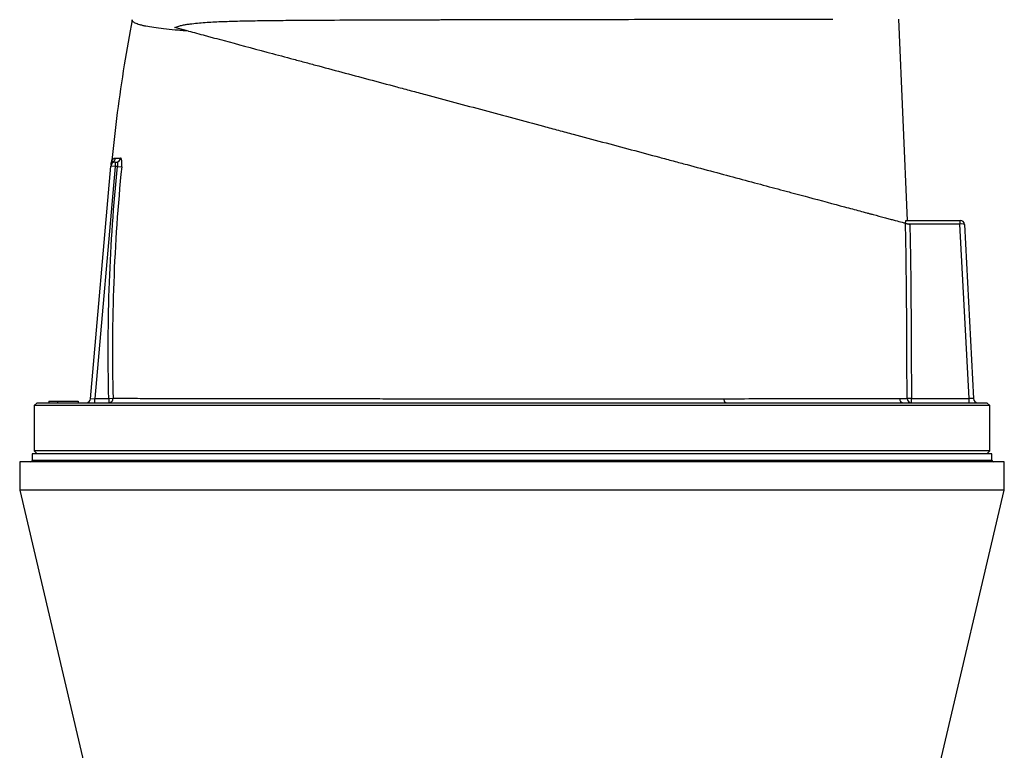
# Model space of a CAD drawing. Header units: millimetres. Extents: x 1330 to 2560, y 237 to 3790.
# Tile 7 of 8: x 1608 to 2283, y 2847 to 3348. Entities that reach past the tile are written whole.
import ezdxf

# ---------------------------------------------------------------- set-up
doc = ezdxf.new("R2010")
doc.units = ezdxf.units.MM

msp = doc.modelspace()

# ---------------------------------------------------------------- linework, layer by layer
at = {"color": 7, "linetype": 'Continuous', "lineweight": 25}
for p, q in [((2216.59, 3210.16), (2210.45, 3348.07)), ((1723.57, 3339.92), (1714.13, 3342.45)), ((1656.44, 3087.9), (1670.4, 3247.42)), ((1673.38, 3247.16), (1659.47, 3088.16)), ((1673.38, 3247.16), (1670.4, 3247.42)), ((1670.81, 3250.51), (1670.81, 3250.5)), ((1673.38, 3250.16), (1673.38, 3247.16)), ((1673.38, 3250.16), (1674.11, 3250.16)), ((1674.88, 3247.16), (1673.38, 3247.16)), ((1674.88, 3247.16), (1677.78, 3246.87)), ((2215.4, 3210.16), (2252.48, 3210.16)), ((2252.48, 3207.66), (2217.17, 3207.66)), ((2252.48, 3210.16), (2252.48, 3207.66)), ((2252.48, 3210.16), (2252.51, 3210.16)), ((2252.64, 3207.67), (2252.48, 3207.66)), ((2258.75, 3088.16), (2252.48, 3207.66)), ((2255.51, 3207.32), (2261.76, 3088)), ((1619.86, 3085.16), (1617.86, 3083.16)), ((1619.86, 3085.16), (2270.86, 3085.16)), ((1627.83, 3086.16), (1627.86, 3085.16)), ((1627.83, 3086.16), (1633.87, 3086.16)), ((1633.87, 3086.16), (1633.86, 3085.16)), ((1633.87, 3086.16), (1633.86, 3085.16)), ((1633.87, 3086.16), (1633.87, 3086.16)), ((1633.87, 3086.16), (1647.87, 3086.16)), ((1647.87, 3086.16), (1647.86, 3085.16)), ((1647.87, 3086.16), (1647.86, 3085.16)), ((1647.87, 3086.16), (1647.87, 3086.16)), ((1656.44, 3087.9), (1659.47, 3088.16)), ((1659.47, 3085.16), (1659.47, 3088.16)), ((1659.47, 3088.16), (1668.93, 3088.16)), ((1668.93, 3088.16), (1671.86, 3088.24)), ((1668.93, 3088.16), (1668.93, 3085.16)), ((2219.24, 3088.16), (2216.25, 3088.14)), ((2219.24, 3085.16), (2219.24, 3088.16)), ((2219.24, 3088.16), (2258.75, 3088.16)), ((2258.75, 3085.16), (2258.75, 3088.16)), ((2261.76, 3088), (2258.75, 3088.16)), ((2272.86, 3083.16), (2270.86, 3085.16)), ((1617.86, 3083.16), (1617.86, 3052.16)), ((2272.86, 3083.16), (1617.86, 3083.16)), ((2272.86, 3052.16), (2272.86, 3083.16)), ((1617.86, 3052.16), (1619.86, 3050.16)), ((2272.86, 3052.16), (1617.86, 3052.16)), ((2270.86, 3050.16), (2272.86, 3052.16)), ((1607.86, 3044.66), (1607.86, 3025.16)), ((2282.86, 3044.66), (1607.86, 3044.66)), ((1616.36, 3050.16), (1616.36, 3045.66)), ((2274.36, 3050.16), (1616.36, 3050.16)), ((2274.36, 3045.66), (2274.36, 3050.16)), ((2282.86, 3025.16), (2282.86, 3044.66)), ((1607.86, 3025.16), (1655.36, 2823.6)), ((2282.86, 3025.16), (1607.86, 3025.16)), ((2235.35, 2823.6), (2282.86, 3025.16))]:
    msp.add_line(p, q, dxfattribs=at)
at = {"color": 1, "linetype": 'Continuous', "lineweight": 25}
msp.add_line((2274.36, 3045.66), (1616.36, 3045.66), dxfattribs=at)
at = {"color": 7, "linetype": 'Continuous', "lineweight": 25, "flags": 128}
msp.add_lwpolyline([(2092.2, 3085.16), (2091.91, 3085.21), (2091.63, 3085.37), (2091.37, 3085.62), (2091.14, 3085.96), (2090.95, 3086.38), (2090.8, 3086.86), (2090.7, 3087.39), (2090.65, 3087.94)], dxfattribs=at)
at = {"color": 7, "linetype": 'Continuous', "lineweight": 25}
for centre, radius, start, end in [((1673.38, 3247.16), 3, 90, 175), ((1673.43, 3247.87), 2.99, 117.80823, 174.97062), ((1673.58, 3249.42), 3, 158.52985, 174.98299), ((1670.6, 3253.15), 3, 298.59876, 354.2324), ((1674.08, 3253.12), 2.96, 270.5887, 354.88473), ((2240.63, 3208.29), 12.03, 357.04331, 8.95669), ((2252.51, 3207.16), 3, 3, 90), ((1653.45, 3088.16), 3, 270, 355), ((1668.89, 3088.13), 2.97, 270.71728, 2.0882), ((2213.88, 3088.13), 2.97, 181.37353, 269.48511), ((2219.25, 3088.16), 2.99, 180.36658, 269.90634), ((2264.76, 3088.16), 3, 183, 270), ((1615.36, 3045.66), 1, 270, 0), ((2275.36, 3045.66), 1, 180, 270)]:
    msp.add_arc(centre, radius, start, end, dxfattribs=at)
msp.add_ellipse((2252.51, 3207.16), major_axis=(3, 0.16), ratio=0.166667, start_param=0, end_param=1.518436, dxfattribs=at)
for points, knots in [([(1714.13, 3342.45), (1715.07, 3342.79), (1715.98, 3343.07), (1717.76, 3343.55), (1718.64, 3343.76), (1720.37, 3344.12), (1721.23, 3344.28), (1722.94, 3344.57), (1723.79, 3344.69), (1726.34, 3345.04), (1728.05, 3345.23), (1731.49, 3345.56), (1733.22, 3345.7), (1736.73, 3345.95), (1738.51, 3346.05), (1742.12, 3346.25), (1743.95, 3346.34), (1747.67, 3346.49), (1749.55, 3346.56), (1753.36, 3346.69), (1755.29, 3346.74), (1761.16, 3346.89), (1765.17, 3346.97), (1773.4, 3347.1), (1777.62, 3347.15), (1786.28, 3347.24), (1790.72, 3347.28), (1797.55, 3347.34), (1799.85, 3347.35), (1804.52, 3347.39), (1806.88, 3347.4), (1818.76, 3347.47), (1828.52, 3347.51), (1848.57, 3347.59), (1858.86, 3347.62), (1874.68, 3347.67), (1880.01, 3347.68), (1888.12, 3347.7), (1890.84, 3347.71), (1894.94, 3347.72), (1896.32, 3347.72), (1899.06, 3347.73), (1900.43, 3347.73), (1912.78, 3347.76), (1923.78, 3347.78), (1945.83, 3347.82), (1956.88, 3347.84), (1973.5, 3347.87), (1979.05, 3347.88), (1990.15, 3347.9), (1995.65, 3347.9), (2011.99, 3347.93), (2022.68, 3347.94), (2043.65, 3347.97), (2053.93, 3347.99), (2065.26, 3348), (2066.51, 3348), (2069.02, 3348.01), (2070.27, 3348.01), (2073.99, 3348.01), (2076.45, 3348.02), (2083.75, 3348.02), (2088.51, 3348.03), (2102.47, 3348.05), (2111.37, 3348.06), (2124.1, 3348.07), (2128.24, 3348.08), (2134.29, 3348.08), (2136.28, 3348.09), (2140.21, 3348.09), (2142.15, 3348.09), (2147.86, 3348.1), (2151.53, 3348.1), (2158.61, 3348.11), (2162.01, 3348.11), (2165.27, 3348.12)], [0, 0, 0, 0, 0.007812, 0.007812, 0.015625, 0.015625, 0.023438, 0.023438, 0.03125, 0.03125, 0.046875, 0.046875, 0.0625, 0.0625, 0.078125, 0.078125, 0.09375, 0.09375, 0.109375, 0.109375, 0.125, 0.125, 0.15625, 0.15625, 0.1875, 0.1875, 0.21875, 0.21875, 0.234375, 0.234375, 0.25, 0.25, 0.3125, 0.3125, 0.375, 0.375, 0.40625, 0.40625, 0.421875, 0.421875, 0.429688, 0.429688, 0.4375, 0.4375, 0.5, 0.5, 0.5625, 0.5625, 0.59375, 0.59375, 0.625, 0.625, 0.6875, 0.6875, 0.75, 0.75, 0.757813, 0.757813, 0.765625, 0.765625, 0.78125, 0.78125, 0.8125, 0.8125, 0.875, 0.875, 0.90625, 0.90625, 0.921875, 0.921875, 0.9375, 0.9375, 0.96875, 0.96875, 1, 1, 1, 1]), ([(1684.92, 3347.7), (1683.07, 3337.37), (1679.28, 3316.21), (1674.62, 3284.07), (1672.18, 3262.22), (1670.96, 3251.32)], [0, 0, 0, 0, 0.323091, 0.662083, 1, 1, 1, 1]), ([(1723.57, 3339.92), (1721.95, 3340.03), (1720.38, 3340.15), (1717.34, 3340.39), (1715.88, 3340.51), (1711.62, 3340.88), (1708.99, 3341.14), (1701.68, 3341.96), (1697.6, 3342.56), (1693.51, 3343.38), (1692.74, 3343.55), (1691.67, 3343.8), (1691.32, 3343.89), (1690.66, 3344.07), (1690.34, 3344.15), (1688.81, 3344.6), (1687.81, 3344.96), (1686.24, 3345.71), (1685.67, 3346.1), (1684.96, 3346.89), (1684.82, 3347.29), (1684.9, 3347.7)], [0, 0, 0, 0, 0.0625, 0.0625, 0.125, 0.125, 0.25, 0.25, 0.5, 0.5, 0.5625, 0.5625, 0.59375, 0.59375, 0.625, 0.625, 0.75, 0.75, 0.875, 0.875, 1, 1, 1, 1]), ([(1723.57, 3339.92), (1727.17, 3338.96), (1731, 3337.93), (1736.1, 3336.56), (1737.14, 3336.29), (1739.24, 3335.72), (1740.31, 3335.44), (1743.55, 3334.57), (1745.76, 3333.98), (1757.03, 3330.96), (1766.78, 3328.34), (1782.47, 3324.14), (1787.87, 3322.69), (1796.25, 3320.45), (1799.08, 3319.69), (1803.41, 3318.53), (1804.86, 3318.14), (1807.77, 3317.36), (1809.23, 3316.97), (1816.58, 3315), (1822.57, 3313.4), (1834.74, 3310.13), (1840.92, 3308.48), (1853.49, 3305.11), (1859.87, 3303.4), (1869.6, 3300.79), (1872.86, 3299.92), (1877.8, 3298.6), (1879.45, 3298.15), (1882.77, 3297.26), (1884.43, 3296.82), (1892.75, 3294.59), (1899.43, 3292.8), (1912.83, 3289.21), (1919.55, 3287.41), (1939.76, 3281.99), (1953.32, 3278.36), (1968.67, 3274.25), (1970.38, 3273.79), (1973.79, 3272.87), (1975.5, 3272.42), (1980.61, 3271.05), (1984, 3270.14), (1994.13, 3267.43), (2000.81, 3265.63), (2020.68, 3260.31), (2033.67, 3256.83), (2049.6, 3252.56), (2052.77, 3251.71), (2057.5, 3250.44), (2059.08, 3250.02), (2062.21, 3249.18), (2063.78, 3248.76), (2071.57, 3246.68), (2077.66, 3245.04), (2089.56, 3241.86), (2095.37, 3240.3), (2106.72, 3237.26), (2112.26, 3235.77), (2123.03, 3232.89), (2128.27, 3231.48), (2134.63, 3229.78), (2135.89, 3229.44), (2138.39, 3228.77), (2139.63, 3228.44), (2143.32, 3227.45), (2145.71, 3226.81), (2157.4, 3223.68), (2165.8, 3221.43), (2177.01, 3218.42), (2180.52, 3217.48), (2185.42, 3216.17), (2187, 3215.75), (2189.28, 3215.14), (2190.03, 3214.94), (2191.49, 3214.54), (2192.2, 3214.35), (2195.7, 3213.41), (2198.24, 3212.74), (2201.09, 3211.97), (2201.64, 3211.82), (2202.72, 3211.53), (2203.24, 3211.39), (2204.78, 3210.98), (2205.77, 3210.72), (2208.6, 3209.96), (2210.29, 3209.5), (2212.42, 3208.94), (2213.06, 3208.76), (2213.91, 3208.54), (2214.18, 3208.46), (2214.67, 3208.33), (2214.9, 3208.27), (2215.1, 3208.22)], [0, 0, 0, 0, 0.03125, 0.03125, 0.039062, 0.039062, 0.046875, 0.046875, 0.0625, 0.0625, 0.125, 0.125, 0.15625, 0.15625, 0.171875, 0.171875, 0.179687, 0.179687, 0.1875, 0.1875, 0.21875, 0.21875, 0.25, 0.25, 0.28125, 0.28125, 0.296875, 0.296875, 0.304687, 0.304687, 0.3125, 0.3125, 0.34375, 0.34375, 0.375, 0.375, 0.4375, 0.4375, 0.445312, 0.445312, 0.453125, 0.453125, 0.46875, 0.46875, 0.5, 0.5, 0.5625, 0.5625, 0.578125, 0.578125, 0.585937, 0.585937, 0.59375, 0.59375, 0.625, 0.625, 0.65625, 0.65625, 0.6875, 0.6875, 0.71875, 0.71875, 0.726562, 0.726562, 0.734375, 0.734375, 0.75, 0.75, 0.8125, 0.8125, 0.84375, 0.84375, 0.859375, 0.859375, 0.867187, 0.867187, 0.875, 0.875, 0.90625, 0.90625, 0.914062, 0.914062, 0.921875, 0.921875, 0.9375, 0.9375, 0.96875, 0.96875, 0.984375, 0.984375, 0.992187, 0.992187, 1, 1, 1, 1]), ([(1668.93, 3088.16), (1668.25, 3114.7), (1668.41, 3141.23), (1670.4, 3194.28), (1672.23, 3220.75), (1674.88, 3247.16)], [0, 0, 0, 0, 0.5, 0.5, 1, 1, 1, 1]), ([(1670.46, 3248.14), (1670.48, 3248.37), (1670.52, 3248.84), (1670.56, 3249.29), (1670.59, 3249.66), (1670.59, 3249.64), (1670.59, 3249.63)], [0, 0, 0, 0, 0.281589, 0.570848, 0.850152, 1, 1, 1, 1]), ([(1670.95, 3251.32), (1670.94, 3251.22), (1670.93, 3250.98), (1670.85, 3250.7), (1670.8, 3250.54), (1670.78, 3250.51)], [0, 0, 0, 0, 0.3668526, 0.8670834, 1, 1, 1, 1]), ([(1677.78, 3246.87), (1675.13, 3220.52), (1673.31, 3194.12), (1671.83, 3154.42), (1671.54, 3141.19), (1671.38, 3114.71), (1671.51, 3101.47), (1671.86, 3088.24)], [0, 0, 0, 0, 0.5, 0.5, 0.75, 0.75, 1, 1, 1, 1]), ([(1674.11, 3250.16), (1674.19, 3250.16), (1674.27, 3250.14), (1674.42, 3250.07), (1674.49, 3250.02), (1674.62, 3249.88), (1674.69, 3249.79), (1674.79, 3249.58), (1674.84, 3249.46), (1674.92, 3249.19), (1674.95, 3249.03), (1674.99, 3248.7), (1675, 3248.52), (1675, 3248.15), (1674.99, 3247.96), (1674.95, 3247.56), (1674.92, 3247.36), (1674.88, 3247.16)], [0, 0, 0, 0, 0.125, 0.125, 0.25, 0.25, 0.375, 0.375, 0.5, 0.5, 0.625, 0.625, 0.75, 0.75, 0.875, 0.875, 1, 1, 1, 1]), ([(1677.78, 3246.87), (1677.82, 3247.26), (1677.85, 3247.66), (1677.89, 3248.43), (1677.9, 3248.81), (1677.9, 3249.35), (1677.9, 3249.53), (1677.89, 3249.87), (1677.89, 3250.05), (1677.86, 3250.54), (1677.83, 3250.84), (1677.76, 3251.39), (1677.71, 3251.64), (1677.61, 3252.07), (1677.55, 3252.26), (1677.45, 3252.48), (1677.41, 3252.55), (1677.34, 3252.66), (1677.3, 3252.7), (1677.19, 3252.82), (1677.11, 3252.85), (1677.02, 3252.85)], [0, 0, 0, 0, 0.125, 0.125, 0.25, 0.25, 0.3125, 0.3125, 0.375, 0.375, 0.5, 0.5, 0.625, 0.625, 0.75, 0.75, 0.8125, 0.8125, 0.875, 0.875, 1, 1, 1, 1]), ([(2216.25, 3088.14), (2216.17, 3098.14), (2216.11, 3108.15), (2216.03, 3123.16), (2216.01, 3128.17), (2215.96, 3138.17), (2215.95, 3143.18), (2215.82, 3168.19), (2215.55, 3188.21), (2215.1, 3208.22)], [0, 0, 0, 0, 0.25, 0.25, 0.375, 0.375, 0.5, 0.5, 1, 1, 1, 1]), ([(2215.1, 3208.22), (2215.12, 3208.21), (2215.16, 3208.2), (2215.27, 3208.17), (2215.35, 3208.15), (2215.52, 3208.1), (2215.62, 3208.08), (2215.85, 3208.02), (2215.98, 3207.98), (2216.25, 3207.91), (2216.4, 3207.87), (2216.71, 3207.79), (2216.87, 3207.74), (2217.21, 3207.65), (2217.38, 3207.6), (2217.74, 3207.51), (2217.92, 3207.46), (2218.1, 3207.41)], [0, 0, 0, 0, 0.125, 0.125, 0.25, 0.25, 0.375, 0.375, 0.5, 0.5, 0.625, 0.625, 0.75, 0.75, 0.875, 0.875, 1, 1, 1, 1]), ([(2215.23, 3208.18), (2215.22, 3208.46), (2215.22, 3208.73), (2215.23, 3209.21), (2215.24, 3209.43), (2215.27, 3209.79), (2215.29, 3209.92), (2215.34, 3210.11), (2215.37, 3210.16), (2215.4, 3210.16)], [0, 0, 0, 0, 0.25, 0.25, 0.5, 0.5, 0.75, 0.75, 1, 1, 1, 1]), ([(2218.1, 3207.41), (2218.54, 3187.54), (2218.81, 3167.67), (2218.92, 3145.31), (2218.93, 3142.82), (2218.95, 3137.85), (2218.96, 3135.37), (2218.99, 3127.91), (2219.02, 3122.94), (2219.1, 3108.04), (2219.16, 3098.1), (2219.24, 3088.16)], [0, 0, 0, 0, 0.5, 0.5, 0.5625, 0.5625, 0.625, 0.625, 0.75, 0.75, 1, 1, 1, 1]), ([(1671.86, 3088.24), (1673.06, 3088.23), (1674.43, 3088.23), (1676.73, 3088.22), (1677.53, 3088.22), (1679.22, 3088.21), (1680.99, 3088.21), (1682.91, 3088.2), (1684.92, 3088.19), (1685.96, 3088.19), (1689.19, 3088.18), (1691.48, 3088.17), (1698.79, 3088.15), (1704.22, 3088.14), (1716.19, 3088.11), (1722.73, 3088.1), (1731.62, 3088.08), (1733.43, 3088.08), (1737.12, 3088.07), (1738.99, 3088.07), (1744.69, 3088.06), (1748.61, 3088.05), (1756.66, 3088.04), (1760.81, 3088.03), (1767.19, 3088.02), (1769.34, 3088.02), (1773.71, 3088.01), (1775.92, 3088.01), (1787.09, 3088), (1796.34, 3087.99), (1815.44, 3087.97), (1825.28, 3087.96), (1840.5, 3087.95), (1845.65, 3087.95), (1853.49, 3087.95), (1856.12, 3087.95), (1861.43, 3087.94), (1864.09, 3087.94), (1877.42, 3087.94), (1888.17, 3087.94), (1909.87, 3087.94), (1920.82, 3087.94), (1937.37, 3087.93), (1942.91, 3087.93), (1951.26, 3087.93), (1954.05, 3087.93), (1959.61, 3087.93), (1962.38, 3087.93), (1976.2, 3087.93), (1987.13, 3087.93), (2008.74, 3087.93), (2019.42, 3087.93), (2032.6, 3087.93), (2035.23, 3087.93), (2040.48, 3087.93), (2043.09, 3087.93), (2050.9, 3087.93), (2056.04, 3087.93), (2066.17, 3087.94), (2071.17, 3087.94), (2078.56, 3087.94), (2081.01, 3087.94), (2085.86, 3087.94), (2088.26, 3087.94), (2090.65, 3087.94)], [0, 0, 0, 0, 0.03125, 0.03125, 0.046875, 0.046875, 0.0625, 0.078125, 0.078125, 0.09375, 0.09375, 0.125, 0.125, 0.1875, 0.1875, 0.25, 0.25, 0.265625, 0.265625, 0.28125, 0.28125, 0.3125, 0.3125, 0.34375, 0.34375, 0.359375, 0.359375, 0.375, 0.375, 0.4375, 0.4375, 0.5, 0.5, 0.53125, 0.53125, 0.546875, 0.546875, 0.5625, 0.5625, 0.625, 0.625, 0.6875, 0.6875, 0.71875, 0.71875, 0.734375, 0.734375, 0.75, 0.75, 0.8125, 0.8125, 0.875, 0.875, 0.890625, 0.890625, 0.90625, 0.90625, 0.9375, 0.9375, 0.96875, 0.96875, 0.984375, 0.984375, 1, 1, 1, 1]), ([(2090.65, 3087.94), (2098.42, 3087.94), (2105.88, 3087.95), (2120.19, 3087.96), (2127.04, 3087.96), (2140.14, 3087.97), (2146.38, 3087.98), (2153.79, 3087.98), (2155.25, 3087.99), (2158.14, 3087.99), (2159.55, 3087.99), (2163.72, 3087.99), (2166.4, 3087.99), (2174.13, 3088), (2178.87, 3088.01), (2187.55, 3088.01), (2191.48, 3088.02), (2196.78, 3088.03), (2198.44, 3088.03), (2201.55, 3088.03), (2202.99, 3088.04), (2205.65, 3088.04), (2206.86, 3088.04), (2208.51, 3088.05), (2209.03, 3088.05), (2210.02, 3088.06), (2210.48, 3088.06), (2210.91, 3088.06)], [0, 0, 0, 0, 0.125, 0.125, 0.25, 0.25, 0.375, 0.375, 0.40625, 0.40625, 0.4375, 0.4375, 0.5, 0.5, 0.625, 0.625, 0.75, 0.75, 0.8125, 0.8125, 0.875, 0.875, 0.9375, 0.9375, 0.96875, 0.96875, 1, 1, 1, 1]), ([(2210.91, 3088.06), (2212.16, 3088.07), (2213.23, 3088.08), (2215.01, 3088.11), (2215.73, 3088.12), (2216.25, 3088.14)], [0, 0, 0, 0, 0.5, 0.5, 1, 1, 1, 1])]:
    msp.add_open_spline(points, degree=3, knots=knots, dxfattribs=at)
at = {"color": 1, "linetype": 'Continuous', "lineweight": 25}
for points, knots in [([(1670.81, 3250.5), (1670.8, 3250.5), (1670.72, 3250.43), (1671.09, 3250.83), (1671.72, 3250.62), (1672.04, 3250.52)], [0, 0, 0, 0, 0.07542, 0.537788, 1, 1, 1, 1]), ([(1671, 3251.32), (1670.98, 3251.29), (1670.94, 3251.2), (1671.14, 3251.56), (1671.59, 3252.12), (1672.39, 3252.72), (1673.27, 3252.82), (1673.59, 3252.85)], [0, 0, 0, 0, 0.08429, 0.261318, 0.438385, 0.793343, 1, 1, 1, 1])]:
    msp.add_open_spline(points, degree=3, knots=knots, dxfattribs=at)
at = {"color": 7, "linetype": 'Continuous', "lineweight": 25}
for points in [[(1672.04, 3250.52), (1672.4, 3250.31), (1672.84, 3250.16), (1673.38, 3250.16)], [(1673.59, 3252.85), (1674.49, 3252.85), (1675.63, 3252.85), (1677.02, 3252.85)]]:
    msp.add_open_spline(points, degree=3, dxfattribs=at)

doc.saveas('drawing.dxf')
